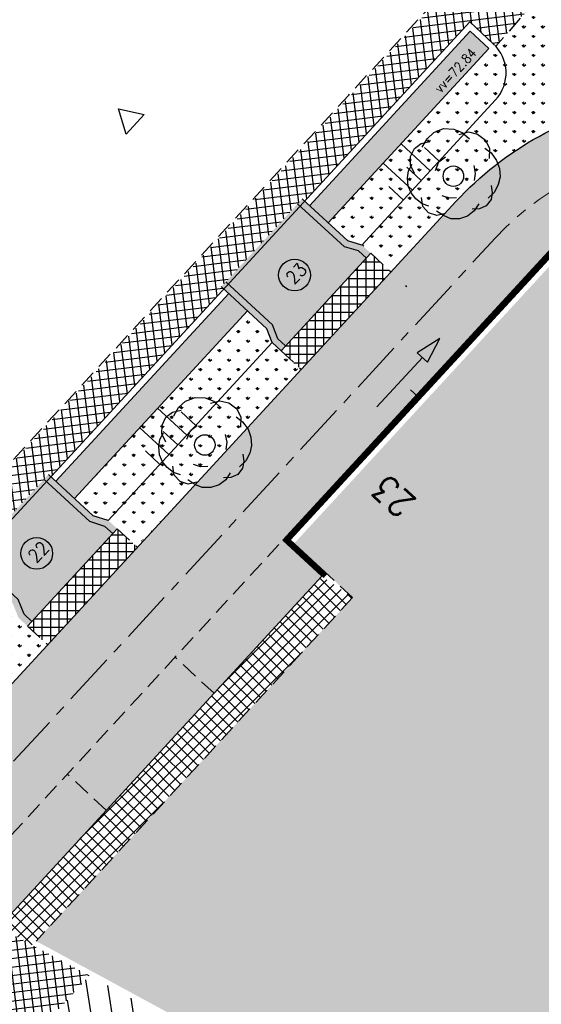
# Model space of a CAD drawing. Header units: metres. Extents: x 183890 to 185675, y 327401 to 328446.
# Tile 52 of 69: x 184330 to 184350, y 328045 to 328082. Entities that reach past the tile are written whole.
import ezdxf

# ---------------------------------------------------------------- set-up
doc = ezdxf.new("R2010")
doc.units = ezdxf.units.M
doc.header["$LTSCALE"] = 0.2
for name, pattern in [('ACAD_ISO02W100', [15, 12, -3]), ('AM-AS', [16, 10, -2, 2, -2]), ('CENTERx10', [20, 12.5, -2.5, 2.5, -2.5]), ('HIDDEN', [9.524999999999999, 6.35, -3.175]), ('HIDDEN2', [4.762499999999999, 3.175, -1.5875])]:
    doc.linetypes.add(name, pattern=pattern)
for name, color, linetype, lineweight in [('N-WE-AM-AS-G', 10, 'AM-AS', 18), ('O_GRO_L_BOOM', 116, 'Continuous', 30), ('X-XX-AL-AANPIJLING-T25', 7, 'Continuous', 25), ('X-XX-AL-DETAIL1-G', 7, 'Continuous', 18)]:
    doc.layers.add(name, color=color, linetype=linetype, lineweight=lineweight)
for name, color, linetype in [('O_GROEN_A_GRAS', 251, 'Continuous'), ('O_RIO_L_KOKER', 7, 'Continuous'), ('O_RIO_T_VLOEIVLAK', 7, 'Continuous'), ('O_WEGEN_A_PVAK', 253, 'Continuous'), ('O_WEGEN_A_RIJWEG_GEB KL', 253, 'Continuous'), ('O_WEGEN_A_TROTTOIR', 252, 'Continuous'), ('O_WEGEN_brug', 254, 'Continuous'), ('O_WEGEN_HERSTRATEN', 253, 'Continuous'), ('O_WEGEN_L_2STREK', 3, 'Continuous'), ('O_WEGEN_L_HARDSTEENBAND200', 1, 'CENTERx10'), ('O_WEGEN_L_OB 60x200', 2, 'HIDDEN'), ('O_WEGEN_L_P-VAK', 6, 'HIDDEN2'), ('O_WEGEN_L_RIJRICHTING', 3, 'Continuous'), ('O_WEGEN_L_TB18-20', 1, 'ACAD_ISO02W100'), ('O_WEGEN_T_BOOGSTRALEN', 7, 'Continuous'), ('VOP-A', 7, 'Continuous'), ('Z_ZZZ_L_AAND_INRITTEN', 2, 'Continuous')]:
    doc.layers.add(name, color=color, linetype=linetype)
doc.layers.add('Z_ZZZ_L_AANDUIDING DWARSPROFIELEN', color=3, linetype='Continuous', plot=False)
doc.styles.add('ROMANS1_200_18', font='romans.shx', dxfattribs={"width": 0.9, "height": 0.36})
doc.styles.add('ROMANS1_200_25', font='romans.shx', dxfattribs={"width": 0.9, "height": 0.5})
doc.styles.add('ROMANS1_200_50', font='romans.shx', dxfattribs={"width": 0.9, "height": 1})
pattern_1 = [(97.00933216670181, (184232.4863638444, 327976.864290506), (-0.3151270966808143, -0.03874484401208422), []), (187.0093321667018, (184232.4863638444, 327976.864290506), (0.03874484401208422, -0.3151270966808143), [])]
pattern_2 = [(90, (0, 0), (-0.3592102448, 0.3592102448), [0.09525, -0.6231704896]), (45, (0, 0), (-0.3592102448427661, 0.3592102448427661), [0.09525, -0.41275]), (135, (0, 0), (-0.3592102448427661, -0.3592102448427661), [0.09525, -0.41275])]

# ---------------------------------------------------------------- blocks, each defined once
blk = doc.blocks.new('Boom-2')
at = {"layer": 'O_GRO_L_BOOM'}
for p, q in [((-2.872645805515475, 3.753385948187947), (-2.122767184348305, 4.44453141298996)), ((-2.122767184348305, 4.44453141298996), (-1.079351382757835, 4.846132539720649)), ((-1.079351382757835, 4.846132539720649), (0.001416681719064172, 4.802082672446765)), ((0.001416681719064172, 4.802082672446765), (0.9300709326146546, 4.4311362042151)), ((0.5884910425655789, 4.222993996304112), (1.598547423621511, 4.48716459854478)), ((0.9300709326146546, 4.4311362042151), (1.706611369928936, 3.733293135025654)), ((1.598547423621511, 4.48716459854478), (2.560561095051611, 4.253648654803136)), ((2.560561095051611, 4.253648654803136), (3.422496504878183, 3.607841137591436)), ((-4.220289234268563, 2.697991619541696), (-3.503770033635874, 3.251706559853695)), ((-3.503770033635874, 3.251706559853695), (-2.579108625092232, 3.463841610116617)), ((-3.381022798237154, 2.858091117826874), (-2.872645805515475, 3.753385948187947)), ((3.422496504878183, 3.607841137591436), (3.857457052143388, 2.701855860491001)), ((-4.64327125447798, 1.854732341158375), (-4.220289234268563, 2.697991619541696)), ((3.359770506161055, 2.749898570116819), (4.03223983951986, 2.222845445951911)), ((3.857457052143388, 2.701855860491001), (3.813407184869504, 1.621087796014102)), ((4.03223983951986, 2.222845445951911), (4.63799033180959, 1.420931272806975)), ((-4.653961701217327, 0.9113948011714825), (-4.64327125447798, 1.854732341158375)), ((-1.957386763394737, 0.329601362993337), (-1.586440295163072, 1.258255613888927)), ((-1.586440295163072, 1.258255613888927), (-0.8699210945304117, 1.811970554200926)), ((4.63799033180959, 1.420931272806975), (4.935520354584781, 0.5483054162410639)), ((-4.987555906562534, -0.4629104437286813), (-4.872794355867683, 0.3096371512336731)), ((-4.872794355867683, 0.3096371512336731), (-4.483171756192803, 1.01546590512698)), ((-4.219001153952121, 0.005409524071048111), (-4.653961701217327, 0.9113948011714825)), ((2.172226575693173, 0.8552378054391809), (2.332326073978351, 0.01597136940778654)), ((2.332326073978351, 0.01597136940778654), (2.2175645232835, -0.7565762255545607)), ((4.935520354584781, 0.5483054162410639), (5.010224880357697, -0.3429965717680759)), ((-4.912851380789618, -1.354212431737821), (-4.987555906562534, -0.4629104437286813)), ((5.010224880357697, -0.3429965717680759), (4.810068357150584, -1.167579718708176)), ((-4.581961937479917, -2.089407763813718), (-4.912851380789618, -1.354212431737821)), ((-4.080282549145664, -2.720531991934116), (-4.581961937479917, -2.089407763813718)), ((4.387086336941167, -2.010838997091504), (3.72260268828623, -2.649948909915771)), ((4.164260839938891, -2.029515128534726), (4.049499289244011, -2.80206272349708)), ((4.056196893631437, -1.275643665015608), (4.164260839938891, -2.029515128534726)), ((4.810068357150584, -1.167579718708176), (4.387086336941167, -2.010838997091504)), ((-3.407813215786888, -3.247585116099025), (-4.080282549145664, -2.720531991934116)), ((-3.337101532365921, -3.555805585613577), (-3.46384161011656, -2.579108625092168)), ((-0.4963984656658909, -2.644539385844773), (-1.235586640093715, -2.3923473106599)), ((0.30950854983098, -2.621870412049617), (-0.4963984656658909, -2.644539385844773)), ((4.049499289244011, -2.80206272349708), (3.522446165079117, -3.474532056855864)), ((-2.668625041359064, -3.499777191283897), (-3.407813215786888, -3.247585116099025)), ((-2.697991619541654, -4.220289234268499), (-3.337101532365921, -3.555805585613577)), ((-1.821372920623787, -4.505840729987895), (-2.697991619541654, -4.220289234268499)), ((-1.100860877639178, -4.535207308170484), (-1.858725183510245, -4.060189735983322)), ((2.222845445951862, -4.032239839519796), (1.506326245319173, -4.585954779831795)), ((2.787250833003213, -3.805421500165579), (1.981343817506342, -3.828090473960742)), ((2.697863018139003, -3.274375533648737), (2.222845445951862, -4.032239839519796)), ((3.522446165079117, -3.474532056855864), (2.787250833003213, -3.805421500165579)), ((-0.8967115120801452, -4.293705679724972), (-1.821372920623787, -4.505840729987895)), ((-0.309637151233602, -4.872794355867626), (-1.100860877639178, -4.535207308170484)), ((0.633700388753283, -4.883484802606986), (-0.309637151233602, -4.872794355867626)), ((1.506326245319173, -4.585954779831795), (0.633700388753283, -4.883484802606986))]:
    blk.add_line(p, q, dxfattribs=at)
blk.add_circle((-0.03025623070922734, -0.2848553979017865), 1.103874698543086, dxfattribs=at)

msp = doc.modelspace()

# ---------------------------------------------------------------- hatches: boundary and pattern name
at = {"layer": 'O_GROEN_A_GRAS'}
h = msp.add_hatch(dxfattribs=at)
h.set_pattern_fill('GRASS', color=256, scale=0.02, style=0)
h.set_pattern_definition(pattern_2)
edge = h.paths.add_edge_path()
edge.add_line((184347.7964280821, 328081.1220895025), (184358.0794247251, 328092.9561848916))
edge.add_line((184358.0794247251, 328092.9561848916), (184358.0400605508, 328092.6280199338))
edge.add_arc((184492.029530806, 328076.5556614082), 134.9499864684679, 173.1599151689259, 176.9629655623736)
edge.add_arc((184352.2835717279, 328083.9700159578), 4.992522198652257, 280.3413752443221, 356.9629655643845, ccw=False)
edge.add_arc((184355.3843799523, 328066.9771333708), 12.28095661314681, 100.3413752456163, 111.9758416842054)
edge.add_arc((184355.4246719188, 328066.8380726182), 12.42499999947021, 111.9081736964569, 137.3500339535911)
edge.add_line((184346.2860033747, 328075.2562293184), (184343.8394405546, 328072.60026466))
edge.add_line((184343.8394405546, 328072.60026466), (184342.7361807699, 328073.616541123))
edge.add_line((184342.7361807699, 328073.616541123), (184342.1990480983, 328073.7714233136))
edge.add_line((184342.1990480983, 328073.7714233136), (184341.4635415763, 328074.448940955))
edge.add_line((184341.4635415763, 328074.448940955), (184347.6958817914, 328081.2147085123))
edge.add_line((184347.6958817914, 328081.2147085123), (184347.7964280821, 328081.1220895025))
h = msp.add_hatch(dxfattribs=at)
h.set_pattern_fill('GRASS', color=256, scale=0.02, style=0)
h.set_pattern_definition(pattern_2)
edge = h.paths.add_edge_path()
edge.add_arc((184353.1609103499, 328070.8379516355), 3.800000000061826, 2.105940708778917, 137.3500339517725, ccw=False)
edge.add_arc((184496.9914463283, 328076.126911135), 140.1277463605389, 182.1059407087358, 185.3690048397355)
edge.add_arc((184485.2599499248, 328074.768332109), 128.3208505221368, 185.2551883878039, 190.6569996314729)
edge.add_arc((184354.460060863, 328050.0271310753), 4.800000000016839, -37.82980819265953, 12.158246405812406, ccw=False)
edge.add_line((184358.2512738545, 328047.0832044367), (184351.8785794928, 328038.8763961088))
edge.add_arc((184348.0873665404, 328041.8203226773), 4.799999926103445, 229.7477033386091, 322.17019218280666, ccw=False)
edge.add_arc((184308.6264314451, 327995.2109708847), 56.27042723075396, 49.7477042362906, 59.44326364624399)
edge.add_line((184337.2338288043, 328043.6669075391), (184330.4393988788, 328047.3524821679))
edge.add_line((184330.4393988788, 328047.3524821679), (184342.3834944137, 328060.3188754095))
edge.add_line((184342.3834944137, 328060.3188754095), (184340.1769748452, 328062.3514283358))
edge.add_line((184340.1769748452, 328062.3514283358), (184350.3659855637, 328073.4125186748))
h = msp.add_hatch(dxfattribs=at)
h.set_pattern_fill('GRASS', color=256, scale=0.02, style=0)
h.set_pattern_definition(pattern_2)
h.paths.add_polyline_path([(184338.4136988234, 328071.1380615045), (184331.8896931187, 328064.0556647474), (184332.5974437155, 328063.4037146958), (184333.1623323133, 328063.2232649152), (184334.2435106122, 328062.2273289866), (184340.4508389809, 328068.9216319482), (184339.3475791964, 328069.9379084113), (184339.1492053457, 328070.460543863)])
h = msp.add_hatch(dxfattribs=at)
h.set_pattern_fill('GRASS', color=256, scale=0.02, style=0)
h.set_pattern_definition(pattern_2)
h.paths.add_polyline_path([(184328.8408637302, 328060.7458853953), (184316.140853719, 328046.9588787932), (184316.8569473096, 328046.2992435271), (184317.4134951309, 328046.126481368), (184318.4946734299, 328045.1305454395), (184330.8780038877, 328058.529455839), (184329.7747441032, 328059.5457323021), (184329.5763702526, 328060.0683677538)])
at = {"layer": 'O_RIO_L_KOKER'}
h = msp.add_hatch(color=143, dxfattribs=at)
h.dxf.hatch_style = 1
h.paths.add_polyline_path([(184347.5265023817, 328081.0308318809), (184346.82041612, 328081.6812488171), (184340.7574553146, 328075.0993578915), (184341.4635415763, 328074.448940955)])
h = msp.add_hatch(color=143, dxfattribs=at)
h.dxf.hatch_style = 1
h.paths.add_polyline_path([(184338.4136988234, 328071.1380615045), (184337.7076125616, 328071.7884784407), (184331.183606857, 328064.7060816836), (184331.8896931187, 328064.0556647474)])
at = {"layer": 'O_WEGEN_A_PVAK'}
h = msp.add_hatch(color=256, dxfattribs=at)
edge = h.paths.add_edge_path()
edge.add_line((184339.7472687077, 328062.475334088), (184341.2182817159, 328061.1202988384))
edge.add_line((184341.2182817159, 328061.1202988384), (184312.7625407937, 328030.2290248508))
edge.add_line((184312.7625407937, 328030.2290248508), (184298.8402149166, 328015.1150841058))
edge.add_line((184298.8402149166, 328015.1150841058), (184280.2416939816, 327994.9247117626))
edge.add_line((184280.2416939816, 327994.9247117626), (184262.5796333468, 327975.7509515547))
edge.add_arc((184254.6697772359, 327971.6096116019), 8.928410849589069, 27.63507225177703, 40.84231514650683)
edge.add_line((184261.424229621, 327977.4486092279), (184273.9905909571, 327991.0905281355))
edge.add_line((184273.9905909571, 327991.0905281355), (184286.1859085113, 328004.3296455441))
edge.add_line((184286.1859085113, 328004.3296455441), (184302.7264269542, 328022.2858705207))
edge.add_line((184302.7264269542, 328022.2858705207), (184315.3566335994, 328035.9970992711))
edge.add_line((184315.3566335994, 328035.9970992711), (184339.747268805, 328062.4753339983))
edge.add_line((184339.747268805, 328062.4753339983), (184339.7472687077, 328062.475334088))
at = {"layer": 'O_WEGEN_A_RIJWEG_GEB KL'}
h = msp.add_hatch(color=256, dxfattribs=at)
edge = h.paths.add_edge_path()
edge.add_line((184357.1483232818, 328071.2612006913), (184357.2690819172, 328083.705504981))
edge.add_arc((184352.2764207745, 328083.9763088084), 4.999999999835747, 280.4090432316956, 356.89529757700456, ccw=False)
edge.add_arc((184355.4246719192, 328066.8380726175), 12.42500000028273, 100.4090432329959, 137.3500339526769)
edge.add_line((184346.2860033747, 328075.2562293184), (184258.6093401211, 327980.0753015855))
edge.add_arc((184252.0235789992, 327970.0439631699), 11.99999999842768, 38.25213881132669, 56.714352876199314, ccw=False)
edge.add_line((184261.4471048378, 327977.4734423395), (184339.7472687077, 328062.475334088))
edge.add_line((184339.7472687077, 328062.475334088), (184350.2087162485, 328073.8321791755))
edge.add_arc((184353.1507423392, 328071.1221086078), 4.000000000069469, 1.9927490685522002, 137.3500339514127, ccw=False)
at = {"layer": 'O_WEGEN_A_TROTTOIR'}
h = msp.add_hatch(dxfattribs=at)
h.set_pattern_fill('ANSI37', color=256, scale=0.1, style=0)
h.set_pattern_definition(pattern_1)
edge = h.paths.add_edge_path()
edge.add_line((184347.7964280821, 328081.1220895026), (184358.0794247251, 328092.9561848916))
edge.add_arc((184496.9914462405, 328076.1269111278), 139.9277462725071, 170.4817957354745, 173.0922471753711, ccw=False)
edge.add_line((184358.9900695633, 328099.265498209), (184359.8109623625, 328104.6218333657))
edge.add_arc((184322.6448987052, 328110.3177715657), 37.59999999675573, 351.286848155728, 354.4010762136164)
edge.add_line((184360.0655178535, 328106.6493574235), (184358.2431728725, 328106.8168659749))
edge.add_line((184358.2431728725, 328106.8168659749), (184358.3421338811, 328112.4945532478))
edge.add_line((184358.3421338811, 328112.4945532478), (184355.6552095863, 328121.1971074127))
edge.add_line((184355.6552095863, 328121.1971074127), (184358.3722444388, 328122.035995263))
edge.add_arc((184322.1494592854, 328110.1007618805), 38.1384315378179, 18.23680285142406, 29.07143601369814)
edge.add_line((184355.4830041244, 328128.6322148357), (184353.097168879, 328127.5083671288))
edge.add_line((184353.097168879, 328127.5083671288), (184345.67, 328138.14))
edge.add_line((184345.67, 328138.14), (184347.2045980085, 328139.446789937))
edge.add_line((184347.2045980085, 328139.446789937), (184344.6205822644, 328142.4654766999))
edge.add_line((184344.6205822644, 328142.4654766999), (184343.0330959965, 328140.9629303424))
edge.add_line((184343.0330959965, 328140.9629303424), (184339.8, 328144.42))
edge.add_line((184339.8, 328144.42), (184341.552, 328145.976))
edge.add_line((184341.552, 328145.976), (184337.422, 328150.827))
edge.add_line((184337.422, 328150.827), (184336.12, 328149.65))
edge.add_line((184336.12, 328149.65), (184327.481, 328159.411))
edge.add_line((184327.481, 328159.411), (184328.9721595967, 328160.7462036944))
edge.add_line((184328.9721595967, 328160.7462036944), (184328.3868953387, 328161.4299183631))
edge.add_line((184328.3868953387, 328161.4299183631), (184326.8465667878, 328160.1270081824))
edge.add_line((184326.8465667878, 328160.1270081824), (184318.034, 328170.083))
edge.add_line((184318.034, 328170.083), (184319.7385016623, 328171.5331042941))
edge.add_line((184319.7385016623, 328171.5331042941), (184319.1532374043, 328172.2168189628))
edge.add_line((184319.1532374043, 328172.2168189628), (184317.4368824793, 328170.7582625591))
edge.add_line((184317.4368824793, 328170.7582625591), (184302.2481187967, 328187.9180795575))
edge.add_arc((184302.3190132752, 328181.1184491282), 6.800000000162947, 90.5973570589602, 123.6957152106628)
edge.add_line((184298.5464942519, 328186.7760192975), (184297.2985008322, 328185.9438459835))
edge.add_line((184297.2985008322, 328185.9438459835), (184298.0359224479, 328184.8567714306))
edge.add_line((184298.0359224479, 328184.8567714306), (184298.79, 328185.36))
edge.add_line((184298.79, 328185.36), (184300.29, 328185.59))
edge.add_line((184300.29, 328185.59), (184301.34, 328185.39))
edge.add_line((184301.34, 328185.39), (184301.96, 328184.91))
edge.add_line((184301.96, 328184.91), (184303.72, 328182.75))
edge.add_line((184303.72, 328182.75), (184304.4217223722, 328183.3513594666))
edge.add_line((184304.4217223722, 328183.3513594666), (184341.338, 328140.274))
edge.add_line((184341.338, 328140.274), (184348.6339644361, 328130.7920939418))
edge.add_line((184348.6339644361, 328130.7920939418), (184354.2494870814, 328121.6823779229))
edge.add_line((184354.2494870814, 328121.6823779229), (184357.1389745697, 328112.3237512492))
edge.add_line((184357.1389745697, 328112.3237512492), (184356.9500398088, 328101.4840023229))
edge.add_line((184356.9500398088, 328101.4840023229), (184353.7282878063, 328090.9979373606))
edge.add_line((184353.7282878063, 328090.9979373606), (184349.2831661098, 328085.8823085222))
edge.add_line((184349.2831661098, 328085.8823085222), (184347.7527198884, 328085.1729888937))
edge.add_line((184347.7527198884, 328085.1729888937), (184256.9659824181, 327986.6157950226))
edge.add_arc((184250.878970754, 327993.1789655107), 8.951364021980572, 266.98402365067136, 312.8443774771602, ccw=False)
edge.add_arc((184250.7455056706, 327999.0750540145), 14.83889273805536, 242.16194085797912, 268.6967142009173, ccw=False)
edge.add_line((184243.8161266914, 327985.9534518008), (184242.67, 327986.626))
edge.add_line((184242.67, 327986.626), (184242.2263777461, 327986.9760860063))
edge.add_line((184242.2263777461, 327986.9760860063), (184240.7986594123, 327985.0747680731))
edge.add_line((184240.7986594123, 327985.0747680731), (184242.37560285, 327983.8446260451))
edge.add_line((184242.37560285, 327983.8446260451), (184242.2539518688, 327983.6886598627))
edge.add_line((184242.2539518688, 327983.6886598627), (184246.2300968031, 327980.5527958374))
edge.add_arc((184252.0235789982, 327970.0439631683), 12.00000000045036, 78.19464743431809, 118.86779237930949, ccw=False)
edge.add_line((184254.4786289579, 327981.7901425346), (184255.5744775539, 327982.9797850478))
edge.add_line((184255.5744775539, 327982.9797850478), (184255.5671224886, 327982.9865602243))
edge.add_line((184255.5671224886, 327982.9865602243), (184269.6567721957, 327998.2821460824))
edge.add_line((184269.6567721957, 327998.2821460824), (184269.5611563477, 327998.3702233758))
edge.add_line((184269.5611563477, 327998.3702233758), (184274.6425386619, 328003.8865222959))
edge.add_line((184274.6425386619, 328003.8865222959), (184274.7381545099, 328003.7984450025))
edge.add_line((184274.7381545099, 328003.7984450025), (184283.2058060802, 328012.9908446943))
edge.add_line((184283.2058060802, 328012.9908446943), (184283.1101902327, 328013.0789219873))
edge.add_line((184283.1101902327, 328013.0789219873), (184288.1915725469, 328018.5952209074))
edge.add_line((184288.1915725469, 328018.5952209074), (184288.2871883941, 328018.5071436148))
edge.add_line((184288.2871883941, 328018.5071436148), (184297.0346301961, 328028.0032808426))
edge.add_line((184297.0346301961, 328028.0032808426), (184296.9390143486, 328028.0913581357))
edge.add_line((184296.9390143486, 328028.0913581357), (184302.0203966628, 328033.6076570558))
edge.add_line((184302.0203966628, 328033.6076570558), (184302.1160125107, 328033.5195797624))
edge.add_line((184302.1160125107, 328033.5195797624), (184310.169508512, 328042.2623762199))
edge.add_line((184310.169508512, 328042.2623762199), (184310.0738926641, 328042.3504535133))
edge.add_line((184310.0738926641, 328042.3504535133), (184315.1552749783, 328047.8667524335))
edge.add_line((184315.1552749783, 328047.8667524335), (184315.2508908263, 328047.7786751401))
edge.add_line((184315.2508908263, 328047.7786751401), (184327.9509008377, 328061.565681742))
edge.add_line((184327.9509008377, 328061.565681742), (184327.8552849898, 328061.6537590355))
edge.add_line((184327.8552849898, 328061.6537590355), (184330.9041143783, 328064.9635383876))
edge.add_line((184330.9041143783, 328064.9635383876), (184330.9997302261, 328064.8754610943))
edge.add_line((184330.9997302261, 328064.8754610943), (184337.5237359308, 328071.9578578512))
edge.add_line((184337.5237359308, 328071.9578578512), (184337.4281200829, 328072.0459351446))
edge.add_line((184337.4281200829, 328072.0459351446), (184340.477962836, 328075.3568145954))
edge.add_line((184340.477962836, 328075.3568145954), (184340.5735786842, 328075.2687373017))
edge.add_line((184340.5735786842, 328075.2687373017), (184346.8059188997, 328082.0345048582))
edge.add_line((184346.8059188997, 328082.0345048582), (184347.7964280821, 328081.1220895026))
h = msp.add_hatch(dxfattribs=at)
h.set_pattern_fill('ANSI37', color=256, scale=0.1, angle=45, style=0)
h.set_pattern_definition([(90, (0.8040934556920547, 0.8729159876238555), (-0.3175, 5.551115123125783e-17), []), (180, (0.8040934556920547, 0.8729159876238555), (-5.551115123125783e-17, -0.3175), [])])
h.paths.add_polyline_path([(184340.450838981, 328068.9216319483), (184343.8394405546, 328072.6002646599), (184343.074513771, 328073.3048830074), (184339.6859121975, 328069.6262502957)])
h = msp.add_hatch(dxfattribs=at)
h.set_pattern_fill('ANSI37', color=256, scale=0.1, angle=45, style=0)
h.set_pattern_definition([(90, (0.9670647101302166, 1.049835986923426), (-0.3175, 5.551115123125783e-17), []), (180, (0.9670647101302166, 1.049835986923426), (-5.551115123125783e-17, -0.3175), [])])
h.paths.add_polyline_path([(184330.8780038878, 328058.529455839), (184334.2655920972, 328062.2069884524), (184333.5006653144, 328062.9116067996), (184330.1120637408, 328059.2329740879)])
h = msp.add_hatch(dxfattribs=at)
h.set_pattern_fill('ANSI37', color=256, scale=0.1, style=0)
h.set_pattern_definition([(45, (0, 0), (-0.2245064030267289, 0.2245064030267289), []), (135, (0, 0), (-0.2245064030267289, -0.2245064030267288), [])])
h.paths.add_polyline_path([(184329.022964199, 328047.8811813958), (184330.3092768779, 328047.1952121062), (184330.4393988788, 328047.3524821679), (184342.3834944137, 328060.3188754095), (184341.2182817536, 328061.1202988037)])
h = msp.add_hatch(dxfattribs=at)
h.set_pattern_fill('ANSI37', color=256, scale=0.1, style=0)
h.set_pattern_definition(pattern_1)
edge = h.paths.add_edge_path()
edge.add_line((184262.7227658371, 327975.9063347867), (184329.0229641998, 328047.881181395))
edge.add_line((184329.0229641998, 328047.881181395), (184332.453, 328046.052))
edge.add_line((184332.453, 328046.052), (184330.8913101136, 328044.3535521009))
edge.add_line((184330.8913101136, 328044.3535521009), (184324.9828678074, 328041.3198947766))
edge.add_line((184324.9828678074, 328041.3198947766), (184319.0131825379, 328035.1920058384))
edge.add_line((184319.0131825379, 328035.1920058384), (184311.8630476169, 328027.2376621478))
edge.add_line((184311.8630476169, 328027.2376621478), (184308.0464826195, 328023.0933099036))
edge.add_line((184308.0464826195, 328023.0933099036), (184299.8385909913, 328014.1942495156))
edge.add_line((184299.8385909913, 328014.1942495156), (184292.2436508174, 328005.9470701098))
edge.add_line((184292.2436508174, 328005.9470701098), (184278.9374822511, 327991.5098688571))
edge.add_line((184278.9374822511, 327991.5098688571), (184271.9376349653, 327983.9149714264))
edge.add_line((184271.9376349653, 327983.9149714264), (184269.7405107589, 327979.7765401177))
edge.add_line((184269.7405107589, 327979.7765401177), (184269.565, 327979.318))
edge.add_line((184269.565, 327979.318), (184270.217, 327968.364))
edge.add_line((184270.217, 327968.364), (184271.9790436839, 327965.6320146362))
edge.add_line((184271.9790436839, 327965.6320146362), (184269.3587352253, 327961.8967286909))
edge.add_line((184269.3587352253, 327961.8967286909), (184267.7452027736, 327963.0734066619))
edge.add_line((184267.7452027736, 327963.0734066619), (184267.6275492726, 327962.9120728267))
edge.add_line((184267.6275492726, 327962.9120728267), (184263.5034111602, 327965.9143803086))
edge.add_arc((184252.023578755, 327970.0439630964), 12.20000024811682, 340.2150731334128, 388.7195171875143)
at = {"layer": 'O_WEGEN_brug'}
h = msp.add_hatch(color=256, dxfattribs=at)
h.dxf.hatch_style = 1
h.paths.add_polyline_path([(184337.4281200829, 328072.0459351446), (184339.1492053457, 328070.460543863), (184339.3475791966, 328069.9379084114), (184339.6859121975, 328069.6262502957), (184343.074513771, 328073.3048830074), (184342.7351674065, 328073.6154410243), (184342.1990480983, 328073.7714233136), (184340.477962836, 328075.3568145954)])
h = msp.add_hatch(color=256, dxfattribs=at)
h.dxf.hatch_style = 1
h.paths.add_polyline_path([(184327.8552849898, 328061.6537590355), (184329.5605580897, 328060.0829332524), (184329.7749311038, 328059.5459454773), (184330.1130771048, 328059.234074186), (184333.5006653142, 328062.9116067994), (184333.1623323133, 328063.2232649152), (184332.5974437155, 328063.4037146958), (184330.9041143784, 328064.9635383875)])
at = {"layer": 'O_WEGEN_HERSTRATEN'}
h = msp.add_hatch(dxfattribs=at)
h.set_pattern_fill('ANSI31', color=256, scale=0.25, style=0)
h.set_pattern_definition([(98.89764359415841, (184333.0711477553, 328030.7562773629), (-0.7841981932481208, -0.1227691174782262), [])])
h.paths.add_polyline_path([(184333.6950067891, 328043.2660113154), (184330.895, 328044.288), (184332.453, 328046.052), (184334.794, 328044.7725)])
at = {"layer": 'O_WEGEN_L_RIJRICHTING'}
msp.add_hatch(color=256, dxfattribs=at).paths.add_polyline_path([(184345.672522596, 328070.085829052), (184344.8277277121, 328069.5507387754), (184345.2084539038, 328069.2000298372)])

# ---------------------------------------------------------------- linework, layer by layer
at = {"layer": 'N-WE-AM-AS-G', "flags": 128}
msp.add_lwpolyline([(184260.2055867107, 327978.8193192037), (184347.7754040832, 328073.8842560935, -0.2134461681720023), (184355.5780459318, 328077.2369416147), (184359.4711476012, 328077.1795218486)], format="xyb", dxfattribs=at)
at = {"layer": 'O_RIO_L_KOKER'}
for p, q in [((184346.8059188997, 328082.0345048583), (184255.5671224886, 327982.9865602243)), ((184347.6958817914, 328081.2147085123), (184346.8059188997, 328082.0345048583)), ((184346.8204161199, 328081.6812488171), (184340.7574553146, 328075.0993578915)), ((184347.5265023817, 328081.0308318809), (184346.8204161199, 328081.6812488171)), ((184347.5265023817, 328081.0308318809), (184341.4635415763, 328074.448940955)), ((184342.7361807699, 328073.616541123), (184347.7828651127, 328079.0951722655)), ((184345.3176708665, 328076.4189815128), (184344.2144110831, 328077.4352579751)), ((184345.6564296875, 328076.7867347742), (184345.1047997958, 328077.2948730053)), ((184344.6401532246, 328075.6834749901), (184343.5368934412, 328076.6997514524)), ((184344.9789120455, 328076.0512282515), (184344.4272821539, 328076.5593664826)), ((184344.3013944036, 328075.3157217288), (184343.7497645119, 328075.8238599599)), ((184337.7076125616, 328071.7884784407), (184331.183606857, 328064.7060816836)), ((184338.4136988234, 328071.1380615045), (184331.8896931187, 328064.0556647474)), ((184333.1623323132, 328063.2232649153), (184339.3475791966, 328069.9379084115)), ((184336.1288546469, 328066.4436925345), (184335.0255948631, 328067.459968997)), ((184336.4676134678, 328066.8114457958), (184335.9159835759, 328067.3195840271)), ((184335.451337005, 328065.7081860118), (184334.3480772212, 328066.7244624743)), ((184335.790095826, 328066.0759392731), (184335.2384659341, 328066.5840775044)), ((184335.1125781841, 328065.3404327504), (184334.5609482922, 328065.8485709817))]:
    msp.add_line(p, q, dxfattribs=at)
for points in [[(184342.7361807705, 328073.6165411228), (184342.1990480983, 328073.7714233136), (184340.477962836, 328075.3568145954)], [(184342.6102087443, 328073.3926794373), (184342.073076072, 328073.5475616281), (184340.3085834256, 328075.1729379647)], [(184339.5603659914, 328070.0817999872), (184339.3619921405, 328070.6044354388), (184337.5974994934, 328072.2298117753)], [(184339.3475791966, 328069.9379084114), (184339.1492053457, 328070.460543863), (184337.4281200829, 328072.0459351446)], [(184333.1623323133, 328063.2232649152), (184332.5974437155, 328063.4037146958), (184330.9041143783, 328064.9635383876)], [(184333.0336066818, 328063.0019397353), (184332.4687180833, 328063.1823895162), (184330.7347349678, 328064.7796617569)], [(184329.9862985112, 328059.6887255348), (184329.7607484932, 328060.2384280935), (184328.0246644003, 328061.8376356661)]]:
    msp.add_lwpolyline(points, dxfattribs=at)
msp.add_arc((184346.6796053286, 328080.1114487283), 1.5, 317.3500339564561, 47.35003395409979, dxfattribs=at)
at = {"layer": 'O_WEGEN_L_2STREK', "linetype": 'Continuous', "flags": 128}
msp.add_lwpolyline([(184258.6093401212, 327980.0753015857), (184346.2860033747, 328075.2562293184, -0.1625960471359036), (184353.1797926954, 328079.0585939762, -0.1618820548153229)], format="xyb", dxfattribs=at)
msp.add_lwpolyline([(184341.2182817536, 328061.1202988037), (184329.022964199, 328047.8811813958)], dxfattribs=at)
at = {"layer": 'O_WEGEN_L_HARDSTEENBAND200', "linetype": 'Continuous'}
for p, q in [((184350.2087162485, 328073.8321791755), (184339.7472687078, 328062.475334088)), ((184350.2188842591, 328073.5480222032), (184340.0298735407, 328062.4869318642)), ((184341.2182817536, 328061.1202988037), (184339.7472687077, 328062.475334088)), ((184341.5008865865, 328061.1318965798), (184340.0298735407, 328062.4869318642))]:
    msp.add_line(p, q, dxfattribs=at)
at = {"layer": 'O_WEGEN_L_OB 60x200', "ltscale": 0.5}
for p, q in [((184343.0745137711, 328073.3048830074), (184343.8394405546, 328072.60026466)), ((184344.3877579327, 328072.0951777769), (184344.4278457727, 328072.0582505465)), ((184339.6859121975, 328069.6262502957), (184340.4508389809, 328068.9216319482)), ((184333.5006653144, 328062.9116067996), (184334.2655920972, 328062.2069884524)), ((184330.1130771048, 328059.234074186), (184330.8780038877, 328058.529455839))]:
    msp.add_line(p, q, dxfattribs=at)
at = {"layer": 'O_WEGEN_L_OB 60x200', "ltscale": 0.5, "flags": 128}
for points in [[(184358.0794247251, 328092.9561848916), (184347.7964280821, 328081.1220895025)], [(184242.2211760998, 327986.9801909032), (184242.6700000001, 327986.6259999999), (184250.4080000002, 327984.24), (184256.813, 327986.54), (184273.4791054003, 328004.6316665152), (184281.847, 328013.71), (184287.2969132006, 328019.6260799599), (184295.982, 328029.054), (184301.445, 328034.983), (184314.238, 328048.87), (184327.029, 328062.755), (184329.994, 328065.974), (184336.604, 328073.153), (184342.239, 328079.2735), (184345.568, 328082.889), (184347.708, 328085.213), (184349.3782518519, 328085.9917371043)], [(184342.3834944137, 328060.3188754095), (184341.5008865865, 328061.1318965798)], [(184342.3834944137, 328060.3188754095), (184330.4393988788, 328047.3524821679)]]:
    msp.add_lwpolyline(points, dxfattribs=at)
at = {"layer": 'O_WEGEN_L_P-VAK'}
for p, q in [((184337.1531759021, 328056.7072596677), (184335.6821628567, 328058.0622949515)), ((184333.0880700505, 328052.2942205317), (184331.6170570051, 328053.6492558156))]:
    msp.add_line(p, q, dxfattribs=at)
at = {"layer": 'O_WEGEN_L_P-VAK', "flags": 128}
msp.add_lwpolyline([(184327.5519511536, 328049.2362166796), (184339.7472687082, 328062.4753340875)], dxfattribs=at)
at = {"layer": 'O_WEGEN_L_RIJRICHTING'}
msp.add_lwpolyline([(184345.672522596, 328070.085829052), (184344.8277277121, 328069.5507387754), (184345.2084539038, 328069.2000298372)], close=True, dxfattribs=at)
msp.add_lwpolyline([(184343.3012108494, 328067.5115562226), (184345.0180908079, 328069.3753843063)], dxfattribs=at)
at = {"layer": 'O_WEGEN_L_TB18-20', "ltscale": 0.5, "const_width": 0.2}
msp.add_lwpolyline([(184358.3085249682, 328046.9938853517, 0.2135416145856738), (184359.2580423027, 328050.8825223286, -0.03663949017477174), (184357.0483837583, 328071.2577233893, 0.6704359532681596), (184350.2822669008, 328073.7644274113), (184339.8885711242, 328062.4811329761), (184341.35958417, 328061.1260976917)], format="xyb", dxfattribs=at)
at = {"layer": 'VOP-A'}
for centre in [(184340.1938089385, 328072.4834864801), (184330.4600004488, 328061.9803287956)]:
    msp.add_circle(centre, 0.6, dxfattribs=at)
at = {"layer": 'X-XX-AL-AANPIJLING-T25', "flags": 128}
msp.add_lwpolyline([(184344.5768590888, 328068.1529514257), (184344.8302358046, 328067.9195505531)], dxfattribs=at)
at = {"layer": 'X-XX-AL-DETAIL1-G', "flags": 128}
for points in [[(184342.6102087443, 328073.3926794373), (184342.9051343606, 328073.1210063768)], [(184343.074513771, 328073.3048830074), (184339.6859121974, 328069.6262502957)], [(184339.5603659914, 328070.0817999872), (184339.8552916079, 328069.8101269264)], [(184339.3475791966, 328069.9379084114), (184339.6859121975, 328069.6262502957)], [(184333.0363602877, 328062.9994032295), (184333.331285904, 328062.727730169)], [(184333.5006653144, 328062.9116067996), (184330.1120637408, 328059.2329740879)], [(184329.9865175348, 328059.6885237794), (184330.2814431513, 328059.4168507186)]]:
    msp.add_lwpolyline(points, dxfattribs=at)
at = {"layer": 'Z_ZZZ_L_AAND_INRITTEN'}
msp.add_lwpolyline([(184333.8391064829, 328077.8058116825), (184333.5436247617, 328078.7611600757), (184334.5187216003, 328078.539380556)], close=True, dxfattribs=at)

# ---------------------------------------------------------------- block references
at = {"layer": 'O_GRO_L_BOOM', "xscale": 0.3500000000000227, "yscale": 0.3500000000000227, "zscale": 0.3500000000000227}
for p in [(184346.199911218, 328076.3127021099), (184336.817175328, 328066.1721478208)]:
    msp.add_blockref('Boom-2', p, dxfattribs=at)

# ---------------------------------------------------------------- texts
at = {"layer": 'O_RIO_T_VLOEIVLAK', "insert": (184345.4365245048, 328079.5677716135), "char_height": 0.36, "width": 10.60417571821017, "attachment_point": 1, "rotation": 47.350033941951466, "style": 'ROMANS1_200_18'}
msp.add_mtext('vv=72.84', dxfattribs=at)
at = {"layer": 'O_WEGEN_T_BOOGSTRALEN', "char_height": 0.4999999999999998, "width": 4.374165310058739, "attachment_point": 1, "rotation": 45.47487085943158, "style": 'ROMANS1_200_25'}
for s, insert in [('23', (184339.8109799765, 328072.4436990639)), ('22', (184330.0771714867, 328061.9405413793))]:
    msp.add_mtext(s, dxfattribs=dict(at, insert=insert))
at = {"layer": 'Z_ZZZ_L_AANDUIDING DWARSPROFIELEN', "style": 'ROMANS1_200_50', "width": 0.9}
msp.add_text('23', height=1, rotation=137.3499226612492, dxfattribs=at).set_placement((184344.8297568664, 328063.9758694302))

doc.saveas('drawing.dxf')
